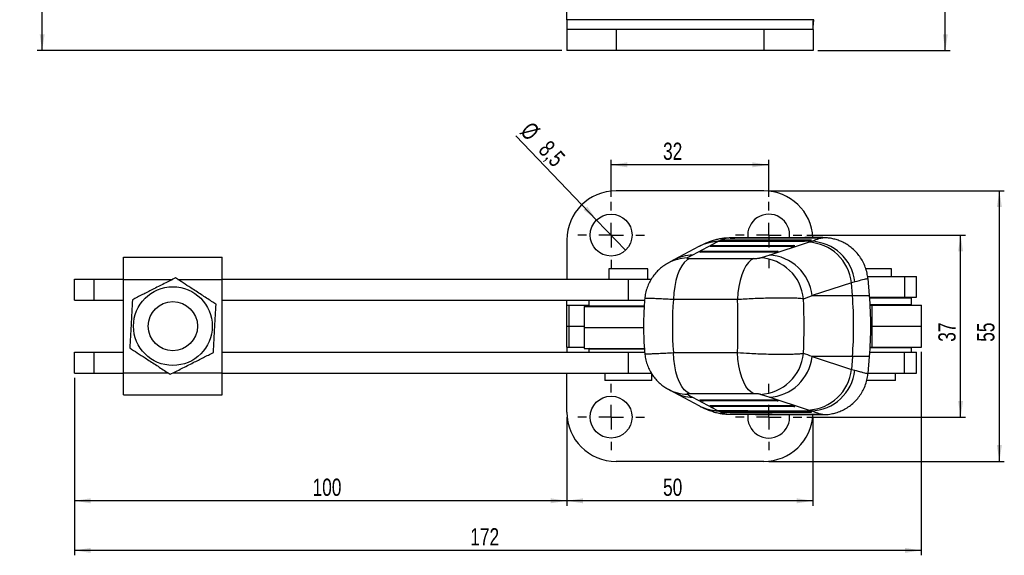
# Model space of a CAD drawing. Extents: x 32 to 386, y 7 to 320.
# Tile 1 of 9: x 32 to 232, y 7 to 116. Entities that reach past the tile are written whole.
import ezdxf

# ---------------------------------------------------------------- set-up
doc = ezdxf.new("R2010")
doc.units = 0
doc.layers.get('0').update_dxf_attribs({"linetype": 'CONTINUOUS'})
doc.styles.add('SLDTEXTSTYLE0', font='TXT', dxfattribs={"width": 0.75})
doc.dimstyles.new('SLDDIMSTYLE0', dxfattribs={"dimtxt": 3.5, "dimasz": 3.302, "dimexe": 0, "dimexo": 0.0625, "dimgap": 0.875, "dimtad": 1, "dimdec": 0, "dimrnd": 1e-09, "dimzin": 12, "dimtxsty": 'SLDTEXTSTYLE0', "dimsah": 1, "dimcen": 0.09, "dimazin": 3, "dimtfac": 1, "dimtdec": 0, "dimtofl": 0, "dimtmove": 0, "dimatfit": 3, "dimtolj": 1, "dimtzin": 12})
doc.dimstyles.new('SLDDIMSTYLE1', dxfattribs={"dimtxt": 3.5, "dimasz": 3.302, "dimexe": 0, "dimexo": 0.0625, "dimgap": 0.875, "dimtad": 1, "dimdec": 3, "dimrnd": 1e-09, "dimzin": 12, "dimtxsty": 'SLDTEXTSTYLE0', "dimsah": 1, "dimcen": 0.09, "dimazin": 3, "dimtfac": 1, "dimtdec": 3, "dimtofl": 0, "dimtmove": 0, "dimatfit": 3, "dimtolj": 1, "dimtzin": 12})
doc.dimstyles.new('SLDDIMSTYLE2', dxfattribs={"dimtxt": 3.5, "dimasz": 3.302, "dimexe": 0, "dimexo": 0.0625, "dimgap": 0.875, "dimtad": 1, "dimdec": 3, "dimrnd": 1e-09, "dimzin": 12, "dimtxsty": 'SLDTEXTSTYLE0', "dimblk1": 'NONE', "dimsah": 1, "dimcen": 0, "dimazin": 3, "dimtfac": 1, "dimtdec": 3, "dimtmove": 0, "dimatfit": 3, "dimtolj": 1, "dimtzin": 12})

# ---------------------------------------------------------------- blocks, each defined once
blk = doc.blocks.new('_D')
at = {"color": 179, "linetype": 'CONTINUOUS'}
for p, q in [((44.47, 168.29), (35.92, 168.29)), ((36.92, 109.97), (36.92, 168.29)), ((142.47, 109.97), (35.92, 109.97))]:
    blk.add_line(p, q, dxfattribs=at)
for points in [[(36.92, 168.29), (36.41, 164.98), (37.43, 164.98)], [(36.92, 109.97), (37.43, 113.27), (36.41, 113.27)]]:
    blk.add_solid(points, dxfattribs=at)
at = {"color": 179, "linetype": 'CONTINUOUS', "insert": (32.41, 136.32, 0.1), "char_height": 3.5, "attachment_point": 1, "rotation": 90, "style": 'SLDTEXTSTYLE0'}
blk.add_mtext('58', dxfattribs=at)
blk = doc.blocks.new('_D_1')
at = {"color": 179, "linetype": 'CONTINUOUS'}
for p, q in [((183.51, 319.95), (221.34, 319.95)), ((220.34, 109.97), (220.34, 319.95)), ((194.47, 109.97), (221.34, 109.97))]:
    blk.add_line(p, q, dxfattribs=at)
for points in [[(220.34, 319.95), (219.83, 316.65), (220.85, 316.65)], [(220.34, 109.97), (220.85, 113.27), (219.83, 113.27)]]:
    blk.add_solid(points, dxfattribs=at)
at = {"color": 179, "linetype": 'CONTINUOUS', "insert": (215.83, 209.25, 0.1), "char_height": 3.5, "attachment_point": 1, "rotation": 90, "style": 'SLDTEXTSTYLE0'}
blk.add_mtext('210', dxfattribs=at)
blk = doc.blocks.new('_D_2')
at = {"color": 179, "linetype": 'CONTINUOUS'}
for p, q in [((192.22, 72.42), (224.45, 72.42)), ((223.45, 35.42), (223.45, 72.42)), ((192.22, 35.42), (224.45, 35.42))]:
    blk.add_line(p, q, dxfattribs=at)
for points in [[(223.45, 72.42), (222.94, 69.12), (223.95, 69.12)], [(223.45, 35.42), (223.95, 38.73), (222.94, 38.73)]]:
    blk.add_solid(points, dxfattribs=at)
at = {"color": 179, "linetype": 'CONTINUOUS', "insert": (218.93, 50.74, -58.07), "char_height": 3.5, "attachment_point": 1, "rotation": 90, "style": 'SLDTEXTSTYLE0'}
blk.add_mtext('37', dxfattribs=at)
blk = doc.blocks.new('_D_3')
at = {"color": 179, "linetype": 'CONTINUOUS'}
for p, q in [((184.47, 81.42), (232.32, 81.42)), ((231.32, 26.42), (231.32, 81.42)), ((184.47, 26.42), (232.32, 26.42))]:
    blk.add_line(p, q, dxfattribs=at)
for points in [[(231.32, 81.42), (230.81, 78.12), (231.83, 78.12)], [(231.32, 26.42), (231.83, 29.73), (230.81, 29.73)]]:
    blk.add_solid(points, dxfattribs=at)
at = {"color": 179, "linetype": 'CONTINUOUS', "insert": (226.81, 50.74, -58.07), "char_height": 3.5, "attachment_point": 1, "rotation": 90, "style": 'SLDTEXTSTYLE0'}
blk.add_mtext('55', dxfattribs=at)
blk = doc.blocks.new('_D_4')
at = {"color": 179, "linetype": 'CONTINUOUS'}
for p, q in [((152.47, 80.17), (152.47, 87.71)), ((184.47, 86.71), (152.47, 86.71)), ((184.47, 80.17), (184.47, 87.71))]:
    blk.add_line(p, q, dxfattribs=at)
for points in [[(152.47, 86.71), (155.77, 86.2), (155.77, 87.22)], [(184.47, 86.71), (181.17, 87.22), (181.17, 86.2)]]:
    blk.add_solid(points, dxfattribs=at)
at = {"color": 179, "linetype": 'CONTINUOUS', "insert": (163.02, 91.22, -58.07), "char_height": 3.5, "attachment_point": 1, "style": 'SLDTEXTSTYLE0'}
blk.add_mtext('32', dxfattribs=at)
blk = doc.blocks.new('_D_5')
at = {"color": 179, "linetype": 'CONTINUOUS'}
for p, q in [((143.47, 35.42), (143.47, 17.41)), ((193.47, 35.42), (193.47, 17.41)), ((193.47, 18.41), (143.47, 18.41))]:
    blk.add_line(p, q, dxfattribs=at)
for points in [[(143.47, 18.41), (146.77, 17.9), (146.77, 18.92)], [(193.47, 18.41), (190.17, 18.92), (190.17, 17.9)]]:
    blk.add_solid(points, dxfattribs=at)
at = {"color": 179, "linetype": 'CONTINUOUS', "insert": (163.02, 22.92, -58.07), "char_height": 3.5, "attachment_point": 1, "style": 'SLDTEXTSTYLE0'}
blk.add_mtext('50', dxfattribs=at)
blk = doc.blocks.new('_D_6')
at = {"color": 179, "linetype": 'CONTINUOUS'}
for p, q in [((215.47, 48.67), (215.47, 7.33)), ((43.47, 43.39), (43.47, 7.33)), ((215.47, 8.33), (43.47, 8.33))]:
    blk.add_line(p, q, dxfattribs=at)
for points in [[(43.47, 8.33), (46.77, 7.82), (46.77, 8.83)], [(215.47, 8.33), (212.17, 8.83), (212.17, 7.82)]]:
    blk.add_solid(points, dxfattribs=at)
at = {"color": 179, "linetype": 'CONTINUOUS', "insert": (123.87, 12.84, -58.07), "char_height": 3.5, "attachment_point": 1, "style": 'SLDTEXTSTYLE0'}
blk.add_mtext('172', dxfattribs=at)
blk = doc.blocks.new('_D_7')
at = {"color": 179, "linetype": 'CONTINUOUS'}
for p, q in [((43.47, 43.39), (43.47, 17.41)), ((143.47, 35.42), (143.47, 17.41)), ((143.47, 18.41), (43.47, 18.41))]:
    blk.add_line(p, q, dxfattribs=at)
for points in [[(43.47, 18.41), (46.77, 17.9), (46.77, 18.92)], [(143.47, 18.41), (140.17, 18.92), (140.17, 17.9)]]:
    blk.add_solid(points, dxfattribs=at)
at = {"color": 179, "linetype": 'CONTINUOUS', "insert": (91.84, 22.92, -58.07), "char_height": 3.5, "attachment_point": 1, "style": 'SLDTEXTSTYLE0'}
blk.add_mtext('100', dxfattribs=at)
blk = doc.blocks.new('_D_8')
at = {"color": 179, "linetype": 'CONTINUOUS'}
for q in [(133.1, 92.63), (155.41, 69.36)]:
    blk.add_line((149.53, 75.49), q, dxfattribs=at)
blk.add_solid([(149.53, 75.49), (147.61, 78.23), (146.88, 77.53)], dxfattribs=at)
at = {"color": 179, "linetype": 'CONTINUOUS', "char_height": 3.5, "attachment_point": 1, "rotation": 313.7824, "style": 'SLDTEXTSTYLE0'}
for s, insert in [('%%c', (136.34, 95.74, -58.07)), ('8,5', (140.03, 91.96, -58.07))]:
    blk.add_mtext(s, dxfattribs=dict(at, insert=insert))
blk = doc.blocks.new('_NONE')
blk = doc.blocks.new('SW_CENTERMARKSYMBOL_4')
at = {"color": 0, "linetype": 'CONTINUOUS'}
for p, q in [((0, 5), (0, 6.75)), ((0, 0), (0, 2.5)), ((-5, 0), (-6.75, 0)), ((0, 0), (-2.5, 0)), ((0, 0), (0, -2.5)), ((0, 0), (2.5, 0)), ((5, 0), (6.75, 0)), ((0, -5), (0, -6.75))]:
    blk.add_line(p, q, dxfattribs=at)
blk = doc.blocks.new('SW_CENTERMARKSYMBOL_5')
at = {"color": 0, "linetype": 'CONTINUOUS'}
for p, q in [((0, 5), (0, 6.75)), ((0, 0), (0, 2.5)), ((-5, 0), (-6.75, 0)), ((0, 0), (-2.5, 0)), ((0, 0), (0, -2.5)), ((0, 0), (2.5, 0)), ((5, 0), (6.75, 0)), ((0, -5), (0, -6.75))]:
    blk.add_line(p, q, dxfattribs=at)
blk = doc.blocks.new('SW_CENTERMARKSYMBOL_6')
at = {"color": 0, "linetype": 'CONTINUOUS'}
for p, q in [((0, 5), (0, 6.75)), ((0, 0), (0, 2.5)), ((-5, 0), (-6.75, 0)), ((0, 0), (-2.5, 0)), ((0, 0), (0, -2.5)), ((0, 0), (2.5, 0)), ((5, 0), (6.75, 0)), ((0, -5), (0, -6.75))]:
    blk.add_line(p, q, dxfattribs=at)
blk = doc.blocks.new('SW_CENTERMARKSYMBOL_7')
at = {"color": 0, "linetype": 'CONTINUOUS'}
for p, q in [((0, 5), (0, 6.75)), ((0, 0), (0, 2.5)), ((-5, 0), (-6.75, 0)), ((0, 0), (-2.5, 0)), ((0, 0), (0, -2.5)), ((0, 0), (2.5, 0)), ((5, 0), (6.75, 0)), ((0, -5), (0, -6.75))]:
    blk.add_line(p, q, dxfattribs=at)

msp = doc.modelspace()

# ---------------------------------------------------------------- linework, layer by layer
at = {"color": 7, "linetype": 'CONTINUOUS'}
for p, q in [((143.471642, 116.216421), (143.471642, 147.454713)), ((143.471642, 116.216421), (143.471642, 114.21642)), ((193.654001, 116.216421), (143.471642, 116.216421)), ((193.471642, 114.67198), (193.654001, 116.216421)), ((193.471642, 114.67198), (193.654001, 116.216421)), ((143.471642, 114.21642), (143.471642, 109.966421)), ((153.471642, 114.21642), (143.471642, 114.21642)), ((153.471642, 114.21642), (153.471642, 109.966421)), ((183.471642, 114.21642), (153.471642, 114.21642)), ((183.471642, 114.21642), (183.471642, 109.966421)), ((193.471642, 114.21642), (183.471642, 114.21642)), ((193.471642, 114.21642), (193.471642, 115.722199)), ((193.471642, 114.21642), (193.471642, 109.966421)), ((153.471642, 109.966421), (143.471642, 109.966421)), ((183.471642, 109.966421), (153.471642, 109.966421)), ((193.471642, 109.966421), (183.471642, 109.966421)), ((183.471642, 81.424526), (153.471642, 81.424526)), ((143.471642, 71.424526), (143.471642, 63.461561)), ((170.283829, 70.086575), (165.220825, 67.369445)), ((174.074791, 71.086366), (169.011787, 68.369237)), ((172.587577, 70.128445), (172.736456, 70.211963)), ((172.774393, 70.226266), (173.300277, 70.226266)), ((188.999174, 70.089946), (172.812054, 70.083358)), ((173.300277, 70.278533), (189.58173, 70.285163)), ((173.300277, 70.226266), (173.300277, 70.278533)), ((189.58173, 70.232893), (173.300277, 70.226266)), ((174.229432, 71.162608), (174.074791, 71.086366)), ((174.650026, 71.272363), (174.643273, 71.268434)), ((174.798837, 71.342501), (174.650026, 71.272363)), ((174.835741, 71.35384), (174.798837, 71.342501)), ((174.835741, 71.35384), (175.362922, 71.35384)), ((192.951305, 71.415634), (175.362922, 71.39562)), ((175.362922, 71.35384), (175.362922, 71.39562)), ((177.327377, 71.84515), (176.457095, 71.84174)), ((176.755867, 71.841522), (176.631821, 71.834412)), ((176.915215, 71.843779), (177.324026, 71.843779)), ((177.324026, 71.843779), (177.324026, 71.846)), ((184.549297, 68.369237), (192.548583, 70.983135)), ((189.782957, 70.23033), (189.539746, 70.146774)), ((189.58173, 70.285163), (189.58173, 70.232893)), ((195.4429, 71.916158), (190.962225, 71.898595)), ((192.909274, 71.29724), (193.152465, 71.370366)), ((192.951305, 71.415634), (192.951305, 71.371848)), ((193.152465, 71.370366), (193.157383, 71.371848)), ((195.183881, 71.913817), (195.183881, 71.909358)), ((195.247762, 71.899527), (195.301483, 71.902564)), ((195.301483, 71.902564), (195.413472, 71.91187)), ((195.413472, 71.91187), (195.41358, 71.912509)), ((195.443075, 71.893896), (195.452364, 71.89511)), ((170.524931, 68.971338), (170.67381, 69.054857)), ((170.711747, 69.069158), (171.237631, 69.069158)), ((185.629597, 68.932309), (170.749408, 68.926251)), ((171.237631, 69.121428), (186.212152, 69.127523)), ((171.237631, 69.069158), (171.237631, 69.121428)), ((186.212152, 69.075254), (171.237631, 69.069158)), ((186.413381, 69.072691), (186.170168, 68.989135)), ((186.212152, 69.127523), (186.212152, 69.075254)), ((53.47164, 67.924061), (73.471643, 67.924061)), ((53.47164, 63.42406), (53.47164, 67.924061)), ((73.471643, 63.42406), (73.471643, 67.924061)), ((165.221441, 67.369776), (164.099288, 66.766106)), ((168.449889, 67.659862), (181.468928, 67.659862)), ((152.002892, 65.58656), (152.002892, 63.461561)), ((159.940392, 65.58656), (152.002892, 65.58656)), ((159.940392, 63.461561), (159.940392, 65.58656)), ((209.440392, 65.58656), (204.16918, 65.58656)), ((204.549354, 64.02406), (212.033052, 64.02406)), ((209.440392, 64.02406), (209.440392, 65.58656)), ((212.033052, 64.02406), (212.033052, 59.77406)), ((212.033052, 64.02406), (214.471642, 64.02406)), ((214.471642, 59.77406), (214.471642, 64.02406)), ((43.471642, 59.21156), (43.471642, 63.461561)), ((43.471642, 63.461561), (47.471643, 63.461561)), ((47.471643, 59.21156), (47.471643, 63.461561)), ((47.471643, 63.461561), (53.47164, 63.461561)), ((53.47164, 44.42406), (53.47164, 63.42406)), ((73.471643, 63.461561), (155.971642, 63.461561)), ((73.471643, 44.42406), (73.471643, 63.42406)), ((155.971642, 59.21156), (155.971642, 63.461561)), ((155.971642, 63.461561), (160.656326, 63.461561)), ((201.275707, 62.730375), (193.276422, 60.116476)), ((201.972932, 62.906661), (201.275707, 62.730375)), ((201.481734, 60.116476), (201.275707, 62.730375)), ((204.944149, 60.116476), (204.641596, 63.574672)), ((193.276422, 60.116476), (201.481734, 60.116476)), ((43.471642, 59.21156), (47.471643, 59.21156)), ((47.471643, 59.21156), (53.47164, 59.21156)), ((73.471643, 59.21156), (155.971642, 59.21156)), ((143.471642, 58.17406), (143.471642, 59.21156)), ((143.471642, 53.92406), (143.471642, 58.17406)), ((143.471642, 58.17406), (143.943835, 58.17406)), ((143.943835, 53.92406), (143.943835, 58.17406)), ((143.943835, 58.17406), (147.971642, 58.17406)), ((147.971642, 59.21156), (147.971642, 58.04281)), ((147.971642, 58.04281), (148.121642, 57.89281)), ((147.971642, 58.04281), (159.227469, 58.04281)), ((155.971642, 59.21156), (159.307376, 59.21156)), ((178.148104, 59.30244), (165.129065, 59.30244)), ((204.973273, 59.77406), (212.033052, 59.77406)), ((205.471643, 59.62406), (204.985507, 59.62406)), ((205.078144, 58.32406), (213.471644, 58.32406)), ((205.087293, 58.17406), (205.471643, 58.17406)), ((213.471644, 59.62406), (205.471643, 59.62406)), ((205.471643, 53.92406), (205.471643, 58.17406)), ((205.471643, 58.17406), (215.47164, 58.17406)), ((212.033052, 59.77406), (214.471642, 59.77406)), ((213.471644, 59.62406), (213.321641, 59.77406)), ((213.321641, 58.17406), (213.471644, 58.32406)), ((213.471644, 58.32406), (213.471644, 59.62406)), ((215.47164, 53.92406), (215.47164, 58.17406)), ((146.971641, 57.89281), (146.971641, 53.64281)), ((146.971641, 57.89281), (159.207342, 57.89281)), ((143.471642, 49.67406), (143.471642, 53.92406)), ((143.471642, 53.92406), (143.943835, 53.92406)), ((143.943835, 49.67406), (143.943835, 53.92406)), ((143.943835, 53.92406), (146.971641, 53.92406)), ((146.971641, 53.64281), (146.971641, 49.39281)), ((146.971641, 53.64281), (159.094386, 53.64281)), ((205.214516, 53.92406), (205.471643, 53.92406)), ((205.471643, 49.67406), (205.471643, 53.92406)), ((205.471643, 53.92406), (215.47164, 53.92406)), ((215.47164, 49.67406), (215.47164, 53.92406)), ((43.471642, 44.38656), (43.471642, 48.63656)), ((43.471642, 48.63656), (47.471643, 48.63656)), ((47.471643, 44.38656), (47.471643, 48.63656)), ((47.471643, 48.63656), (53.47164, 48.63656)), ((73.471643, 48.63656), (155.971642, 48.63656)), ((143.471642, 49.67406), (143.943835, 49.67406)), ((143.471642, 49.67406), (143.471642, 48.63656)), ((143.943835, 49.67406), (146.971641, 49.67406)), ((146.971641, 49.39281), (159.261054, 49.39281)), ((148.121642, 49.39281), (147.971642, 49.24281)), ((147.971642, 49.39281), (147.971642, 49.24281)), ((147.971642, 49.24281), (147.971642, 48.63656)), ((155.971642, 49.24281), (147.971642, 49.24281)), ((159.244946, 49.24281), (155.971642, 49.24281)), ((155.971642, 44.38656), (155.971642, 48.63656)), ((155.971642, 48.63656), (159.303414, 48.63656)), ((165.129065, 48.54568), (178.148104, 48.54568)), ((205.017496, 48.63656), (212.033052, 48.63656)), ((205.471643, 49.52406), (205.078144, 49.52406)), ((205.087293, 49.67406), (205.471643, 49.67406)), ((205.471643, 49.67406), (215.47164, 49.67406)), ((213.471644, 49.52406), (205.471643, 49.52406)), ((212.033052, 44.38656), (212.033052, 48.63656)), ((212.033052, 48.63656), (214.471642, 48.63656)), ((213.471644, 49.52406), (213.321641, 49.67406)), ((213.471644, 48.63656), (213.471644, 49.52406)), ((214.471642, 44.38656), (214.471642, 48.63656)), ((201.481734, 47.731645), (193.276422, 47.731645)), ((193.276422, 47.731645), (201.275707, 45.117746)), ((201.481734, 47.731645), (201.275707, 45.117746)), ((204.642244, 44.280823), (204.944149, 47.731645)), ((43.471642, 44.38656), (47.471643, 44.38656)), ((47.471643, 44.38656), (53.47164, 44.38656)), ((53.47164, 39.92406), (53.47164, 44.42406)), ((73.471643, 39.92406), (73.471643, 44.42406)), ((73.471643, 44.38656), (155.971642, 44.38656)), ((143.471642, 36.423594), (143.471642, 44.38656)), ((151.209142, 44.38656), (151.209142, 42.886561)), ((155.971642, 44.38656), (160.651594, 44.38656)), ((160.734142, 42.886561), (160.734142, 44.38656)), ((201.275707, 45.117746), (201.972932, 44.94146)), ((204.651494, 44.38656), (212.033052, 44.38656)), ((210.234143, 42.886561), (210.234143, 44.38656)), ((212.033052, 44.38656), (214.471642, 44.38656)), ((160.734142, 42.886561), (151.209142, 42.886561)), ((210.234143, 42.886561), (204.373006, 42.886561)), ((164.099288, 41.082014), (165.221441, 40.478345)), ((165.220825, 40.478675), (170.283829, 37.761545)), ((181.468928, 40.188258), (168.449889, 40.188258)), ((53.47164, 39.92406), (73.471643, 39.92406)), ((169.011787, 39.478884), (174.074791, 36.761754)), ((170.67381, 38.793264), (170.524931, 38.876782)), ((171.237631, 38.778962), (170.711747, 38.778962)), ((170.749408, 38.921869), (185.629597, 38.915812)), ((171.237631, 38.778962), (186.212152, 38.772867)), ((171.237631, 38.726693), (171.237631, 38.778962)), ((186.212152, 38.720597), (171.237631, 38.726693)), ((192.548583, 36.864985), (184.549297, 39.478884)), ((186.170168, 38.858985), (186.413381, 38.775429)), ((186.212152, 38.772867), (186.212152, 38.720597)), ((172.736456, 37.636158), (172.587577, 37.719675)), ((173.300277, 37.621855), (172.774393, 37.621855)), ((172.812054, 37.764762), (188.999174, 37.758174)), ((173.300277, 37.621855), (189.58173, 37.615227)), ((173.300277, 37.569587), (173.300277, 37.621855)), ((189.58173, 37.562958), (173.300277, 37.569587)), ((174.074791, 36.761754), (174.229432, 36.685512)), ((174.650026, 36.575758), (174.798837, 36.50562)), ((174.798837, 36.50562), (174.835741, 36.49428)), ((175.362922, 36.49428), (174.835741, 36.49428)), ((175.362922, 36.452501), (175.362922, 36.49428)), ((175.362922, 36.452501), (192.951305, 36.432487)), ((176.45424, 36.008063), (177.158945, 36.004963)), ((176.631821, 36.013708), (176.755867, 36.006598)), ((189.539746, 37.701347), (189.782957, 37.61779)), ((189.58173, 37.615227), (189.58173, 37.562958)), ((193.152465, 36.477755), (192.909274, 36.55088)), ((192.951305, 36.476272), (192.951305, 36.432487)), ((193.157383, 36.476272), (193.152465, 36.477755)), ((195.183881, 35.938763), (195.183881, 35.934304)), ((195.301483, 35.945556), (195.247762, 35.948594)), ((195.274236, 35.934214), (195.449161, 35.933592)), ((195.413472, 35.93625), (195.301483, 35.945556)), ((195.415022, 35.935594), (195.413472, 35.93625)), ((195.468296, 35.949544), (195.449282, 35.951677)), ((183.471642, 26.423595), (153.471642, 26.423595))]:
    msp.add_line(p, q, dxfattribs=at)
at = {"color": 8, "linetype": 'CONTINUOUS'}
for p, q in [((172.59007, 70.103154), (172.587577, 70.128445)), ((174.650026, 71.272363), (174.651055, 71.258531)), ((177.323989, 71.831443), (177.324026, 71.843779)), ((189.58173, 70.232893), (189.790024, 70.232893)), ((192.94926, 71.308468), (192.951305, 71.371848)), ((192.951305, 71.371848), (193.159513, 71.371848)), ((195.419342, 71.909358), (195.183881, 71.909358)), ((170.527424, 68.946048), (170.524931, 68.971338)), ((186.212152, 69.075254), (186.420446, 69.075254)), ((53.47164, 63.42406), (63.419365, 63.42406)), ((64.471551, 63.42406), (73.471643, 63.42406)), ((201.481734, 60.116476), (204.944149, 60.116476)), ((204.944149, 47.731645), (201.481734, 47.731645)), ((53.47164, 44.42406), (62.471733, 44.42406)), ((63.523919, 44.42406), (73.471643, 44.42406)), ((170.527424, 38.902072), (170.524931, 38.876782)), ((186.420446, 38.772867), (186.212152, 38.772867)), ((172.59007, 37.744966), (172.587577, 37.719675)), ((177.324026, 36.004341), (177.301239, 36.004341)), ((177.323989, 36.016694), (177.324026, 36.004341)), ((177.324026, 36.004237), (177.324026, 36.004341)), ((189.790024, 37.615227), (189.58173, 37.615227)), ((192.94926, 36.539652), (192.951305, 36.476272)), ((193.161704, 36.476272), (192.951305, 36.476272)), ((195.419342, 35.938763), (195.183881, 35.938763))]:
    msp.add_line(p, q, dxfattribs=at)
at = {"color": 7, "linetype": 'CONTINUOUS', "flags": 128}
for points in [[(172.812054, 70.083358), (172.75119, 70.084161), (172.697181, 70.086599), (172.651637, 70.090598), (172.615916, 70.096039), (172.591083, 70.102759), (172.57788, 70.11056), (172.576699, 70.119208), (172.587577, 70.128445)], [(174.874285, 71.232627), (175.60833, 71.233208), (178.555697, 71.235462), (190.345165, 71.243481), (192.368465, 71.244717)], [(192.951305, 71.371848), (184.114553, 71.363357), (175.362922, 71.35384)], [(170.749408, 68.926251), (170.688545, 68.927054), (170.634535, 68.929492), (170.588991, 68.93349), (170.55327, 68.938932), (170.528437, 68.945653), (170.515234, 68.953454), (170.514053, 68.962102), (170.524931, 68.971338)], [(168.449889, 67.659862), (167.881195, 67.369096), (167.337426, 66.879412), (166.830931, 66.201931), (166.373216, 65.35204), (165.974675, 64.349044), (165.64436, 63.215721), (165.389774, 61.977813), (165.216699, 60.663435), (165.129065, 59.30244)], [(181.468928, 67.659862), (180.900235, 67.369096), (180.356466, 66.879412), (179.849971, 66.201931), (179.392255, 65.35204), (178.993714, 64.349044), (178.663399, 63.215721), (178.408813, 61.977813), (178.235738, 60.663435), (178.148104, 59.30244)], [(168.449889, 40.188258), (167.881195, 40.479025), (167.337426, 40.968708), (166.830931, 41.64619), (166.373216, 42.49608), (165.974675, 43.499076), (165.64436, 44.632399), (165.389774, 45.870308), (165.216699, 47.184685), (165.129065, 48.54568)], [(181.468928, 40.188258), (180.900235, 40.479025), (180.356466, 40.968708), (179.849971, 41.64619), (179.392255, 42.49608), (178.993714, 43.499076), (178.663399, 44.632399), (178.408813, 45.870308), (178.235738, 47.184685), (178.148104, 48.54568)], [(170.524931, 38.876782), (170.514053, 38.886019), (170.515234, 38.894666), (170.528437, 38.902467), (170.55327, 38.909188), (170.588991, 38.91463), (170.634535, 38.918628), (170.688545, 38.921066), (170.749408, 38.921869)], [(172.587577, 37.719675), (172.576699, 37.728912), (172.57788, 37.73756), (172.591083, 37.745361), (172.615916, 37.752081), (172.651637, 37.757522), (172.697181, 37.761521), (172.75119, 37.763959), (172.812054, 37.764762)], [(192.368465, 36.603403), (191.641689, 36.603843), (188.694323, 36.605675), (176.904854, 36.613906), (174.874285, 36.615493)], [(175.362922, 36.49428), (184.114553, 36.484764), (192.951305, 36.476272)]]:
    msp.add_lwpolyline(points, dxfattribs=at)
at = {"color": 8, "linetype": 'CONTINUOUS', "flags": 128}
for points in [[(172.76594, 70.083803), (172.749197, 70.134262), (172.736456, 70.211963)], [(174.798837, 71.342501), (174.810554, 71.264318), (174.820013, 71.231874)], [(175.355131, 71.231662), (175.360159, 71.280147), (175.362922, 71.35384)], [(189.58173, 70.232893), (189.579021, 70.160535), (189.579001, 70.160259)], [(170.703294, 68.926696), (170.686551, 68.977155), (170.67381, 69.054857)], [(186.212152, 69.075254), (186.209446, 69.002896), (186.209426, 69.002622)], [(170.703294, 38.921424), (170.686551, 38.870965), (170.67381, 38.793264)], [(186.212152, 38.772867), (186.209446, 38.845224), (186.209426, 38.845499)], [(172.76594, 37.764317), (172.749197, 37.713858), (172.736456, 37.636158)], [(174.798837, 36.50562), (174.810554, 36.583802), (174.820019, 36.616265)], [(175.362922, 36.49428), (175.360159, 36.567974), (175.355127, 36.616488)], [(189.58173, 37.615227), (189.579021, 37.687585), (189.579001, 37.687861)]]:
    msp.add_lwpolyline(points, dxfattribs=at)
at = {"color": 7, "linetype": 'CONTINUOUS'}
for centre, radius in [((152.471642, 72.424525), 4.25), ((63.471642, 53.92406), 8), ((63.471642, 53.92406), 5), ((152.471642, 35.423595), 4.25)]:
    msp.add_circle(centre, radius, dxfattribs=at)
for centre, radius, start, end in [((153.471642, 71.424525), 10, 90, 180), ((183.471642, 71.424525), 10, 2.80639066, 90), ((184.471642, 72.424525), 4.25, 352.69699396, 187.82720456), ((172.820877, 70.045512), 0.186635, 104.42214597, 116.89343323), ((189.042529, 72.277044), 2.187528, 268.86438512, 283.13794408), ((189.716304, 70.425133), 0.20589, 288.88856244, 290.98061726), ((192.091364, 61.758878), 9.235581, 6.03814671, 87.16234185), ((192.764833, 61.90128), 9.262822, 6.23112043, 88.1783573), ((170.758229, 68.888387), 0.186651, 104.42001653, 116.8901723), ((184.092077, 59.144977), 9.235584, 6.03816166, 87.16233588), ((185.672956, 71.119398), 2.18752, 268.86426298, 283.13787095), ((186.344836, 69.272732), 0.211458, 288.9145566, 290.95095663), ((168.107783, 59.321799), 8.454901, 91.36856802, 118.58604405), ((182.33747, 58.568673), 9.242557, 5.55062882, 87.11110164), ((122.892405, 53.92406), 78.832916, 355.49470986, 4.50529014), ((134.164517, 53.92406), 71.05, 355, 5), ((182.33747, 49.279447), 9.242557, 272.88889836, 354.44937118), ((184.092077, 48.703144), 9.235584, 272.83766412, 353.96183834), ((192.091364, 46.089242), 9.235581, 272.83765815, 353.96185329), ((192.764833, 45.94684), 9.262822, 271.8216427, 353.76887957), ((170.758229, 38.959733), 0.186651, 243.1098277, 255.57998347), ((185.672956, 36.728722), 2.18752, 76.86212905, 91.13573702), ((186.344836, 38.575389), 0.211458, 69.04904337, 71.0854434), ((153.471642, 36.423595), 10, 180, 270), ((174.275228, 45.208854), 8.449478, 241.81083073, 268.64071054), ((172.820877, 37.802608), 0.186635, 243.10656677, 255.57785403), ((184.471642, 35.423595), 4.25, 172.17534031, 7.29256146), ((189.042529, 35.571076), 2.187528, 76.86205592, 91.13561488), ((189.716304, 37.422987), 0.20589, 69.01938274, 71.11143756), ((183.471642, 36.423595), 10, 270, 357.19898431)]:
    msp.add_arc(centre, radius, start, end, dxfattribs=at)
at = {"color": 8, "linetype": 'CONTINUOUS'}
for centre, radius, start, end in [((174.275228, 62.639266), 8.449478, 91.35928946, 118.18916927), ((174.425285, 62.695892), 8.468981, 91.32513473, 116.96592097), ((172.385881, 70.223946), 0.914399, 351.16803393, 0.14535911), ((169.212232, 59.922108), 8.449506, 91.35933733, 118.18449786), ((170.336296, 69.065848), 0.90134, 351.10286998, 0.21041012), ((168.107865, 48.526825), 8.455406, 241.70495676, 268.63095967), ((169.212232, 47.926012), 8.449506, 241.81550214, 268.64066267), ((170.336296, 38.782272), 0.90134, 359.78958988, 8.89713002), ((174.425288, 45.152248), 8.469001, 243.04200427, 268.67484962), ((172.385881, 37.624174), 0.914399, 359.85464089, 8.83196607)]:
    msp.add_arc(centre, radius, start, end, dxfattribs=at)
at = {"color": 7, "linetype": 'CONTINUOUS'}
for centre, major_axis, ratio, start_param, end_param in [((173.129677, 70.222404), (0.405989, 0.024098), 0.1248675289, 1.1297240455, 2.6289945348), ((189.41113, 70.229031), (0.405989, 0.024098), 0.1248675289, 5.9082954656, 7.4129093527), ((169.345688, 70.985005), (25.607502, 1.520178), 0.1248732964, 5.8388839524, 5.8886930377), ((216.339284, 62.972988), (123.816261, 57.26192), 0.1901904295, 1.8736923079, 1.8833342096), ((171.067031, 69.065297), (0.405989, 0.024098), 0.1248675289, 1.1297240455, 2.6289945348), ((111.702338, 62.972988), (202.271942, 59.866605), 0.0780840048, 5.0483676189, 5.0576013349), ((186.041553, 69.071392), (0.405989, 0.024098), 0.1248675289, 5.9082954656, 7.4129093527), ((112.231054, 53.92406), (204.651798, 68.144516), 0.098266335, 5.0773896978, 5.0866234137), ((240.437932, 53.92406), (75.525569, 0), 0.9407410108, 3.0658216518, 3.2173636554), ((153.743622, 53.92406), (0, 71.05), 0.3444715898, 4.6366179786, 4.7881599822), ((153.743622, 53.92406), (0, 71.05), 0.5335457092, 4.6343562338, 4.790421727), ((112.231054, 53.92406), (204.651798, -68.144516), 0.098266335, 1.1965618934, 1.2057956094), ((216.339284, 44.875132), (123.816261, -57.26192), 0.1901904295, 4.3998510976, 4.4094929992), ((111.702338, 44.875132), (202.271942, -59.866605), 0.0780840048, 1.2255839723, 1.2348176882), ((171.067031, 38.782824), (0.405989, -0.024098), 0.1248675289, 3.6541907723, 5.1534612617), ((186.041553, 38.776728), (0.405989, -0.024098), 0.1248675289, 5.1534612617, 6.6580751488), ((173.129677, 37.625717), (0.405989, -0.024098), 0.1248675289, 3.6541907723, 5.1534612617), ((189.41113, 37.619089), (0.405989, -0.024098), 0.1248675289, 5.1534612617, 6.6580751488), ((169.345688, 36.863115), (25.607502, -1.520178), 0.1248732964, 0.3944922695, 0.4443013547)]:
    msp.add_ellipse(centre, major_axis=major_axis, ratio=ratio, start_param=start_param, end_param=end_param, dxfattribs=at)
for points, knots in [([(193.471642, 115.722199), (193.486416, 115.808399), (193.516238, 115.982397), (193.6078, 116.137936), (193.654001, 116.216421)], [0, 0, 0, 0, 0.4954057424, 1, 1, 1, 1]), ([(170.584997, 70.242987), (170.513551, 70.207679), (170.411369, 70.157181), (170.314495, 70.100841), (170.285356, 70.083895)], [0, 0, 0, 0, 0.6992004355, 1, 1, 1, 1]), ([(176.459911, 71.830666), (176.324045, 71.832181), (175.857368, 71.837383), (175.123146, 71.754892), (174.246004, 71.60579), (173.39341, 71.387338), (172.524985, 71.103826), (171.592551, 70.72396), (170.940071, 70.432055), (170.584888, 70.236493), (170.566781, 70.226523)], [0, 0, 0, 0, 0.0484845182, 0.1665361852, 0.2910791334, 0.4267818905, 0.5802839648, 0.7616437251, 0.9878485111, 1, 1, 1, 1]), ([(193.059283, 71.159421), (192.19257, 71.156341), (188.285518, 71.142456), (181.959219, 71.118754), (176.494371, 71.096305), (174.074791, 71.086366)], [0, 0, 0, 0, 0.1370791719, 0.6179388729, 1, 1, 1, 1]), ([(174.643887, 71.261163), (174.642957, 71.258584), (174.640201, 71.250936), (174.685698, 71.24125), (174.766378, 71.233809), (174.840269, 71.233), (174.874285, 71.232627)], [0, 0, 0, 0, 0.1513208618, 0.4487718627, 0.7462407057, 1, 1, 1, 1]), ([(175.362922, 71.39562), (175.319803, 71.395092), (175.233567, 71.394038), (175.094432, 71.386483), (174.968054, 71.375336), (174.88221, 71.363688), (174.847158, 71.35626), (174.835741, 71.35384)], [0, 0, 0, 0, 0.2223667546, 0.4447132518, 0.6676221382, 0.8917387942, 1, 1, 1, 1]), ([(176.631821, 71.834412), (176.627913, 71.834), (176.617515, 71.832902), (176.639278, 71.831321), (176.706105, 71.830106), (176.788046, 71.829787), (176.843748, 71.829948), (176.858951, 71.829992)], [0, 0, 0, 0, 0.15137722, 0.4027906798, 0.6542038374, 0.905624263, 1, 1, 1, 1]), ([(176.915215, 71.843779), (176.880929, 71.843465), (176.812356, 71.842835), (176.769946, 71.842021), (176.757842, 71.841592), (176.755867, 71.841522)], [0, 0, 0, 0, 0.4555718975, 0.9111813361, 1, 1, 1, 1]), ([(176.858951, 71.829992), (177.103258, 71.830896), (178.330081, 71.835437), (183.487009, 71.854054), (189.200472, 71.873036), (193.931429, 71.887462), (194.732296, 71.889904)], [0, 0, 0, 0, 0.04100655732, 0.20592046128, 0.86557659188, 1, 1, 1, 1]), ([(177.324026, 71.846), (177.280697, 71.845812), (177.194038, 71.845437), (177.054539, 71.844741), (176.963172, 71.844163), (176.920597, 71.843822), (176.915215, 71.843779)], [0, 0, 0, 0, 0.3179931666, 0.6359881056, 0.9539844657, 1, 1, 1, 1]), ([(195.183881, 71.913817), (192.207244, 71.90337), (186.25397, 71.882477), (180.300674, 71.858159), (177.324026, 71.846)], [0, 0, 0, 0, 0.4999999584, 1, 1, 1, 1]), ([(195.183881, 71.909358), (192.035817, 71.898635), (188.485975, 71.886544), (182.532707, 71.864451), (179.727477, 71.853318), (177.324026, 71.843779)], [0, 0, 0, 0, 0.528794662, 0.5962831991, 1, 1, 1, 1]), ([(192.368465, 71.244717), (192.40925, 71.245258), (192.493197, 71.24637), (192.630379, 71.254968), (192.757593, 71.267925), (192.854986, 71.282844), (192.892813, 71.292875), (192.909274, 71.29724)], [0, 0, 0, 0, 0.2003989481, 0.4124782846, 0.6245566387, 0.8366221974, 1, 1, 1, 1]), ([(193.169041, 71.400613), (193.151314, 71.404108), (193.115973, 71.411075), (193.030893, 71.415195), (192.970984, 71.415525), (192.951305, 71.415634)], [0, 0, 0, 0, 0.4032909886, 0.8039972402, 1, 1, 1, 1]), ([(193.157383, 71.371848), (193.173864, 71.377347), (193.192443, 71.383546), (193.184967, 71.388482), (193.184123, 71.389039)], [0, 0, 0, 0, 0.8871181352, 1, 1, 1, 1]), ([(194.732296, 71.889904), (194.773186, 71.890128), (194.857264, 71.890588), (194.994693, 71.892627), (195.122426, 71.895375), (195.204678, 71.897823), (195.238891, 71.899176), (195.247762, 71.899527)], [0, 0, 0, 0, 0.2203510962, 0.4530741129, 0.6857981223, 0.9185281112, 1, 1, 1, 1]), ([(195.413687, 71.913135), (195.401602, 71.913408), (195.377431, 71.913954), (195.29281, 71.91411), (195.218566, 71.91391), (195.183881, 71.913817)], [0, 0, 0, 0, 0.3476000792, 0.695211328, 1, 1, 1, 1]), ([(195.301483, 71.899527), (195.314118, 71.900793), (195.353111, 71.904701), (195.389127, 71.907479), (195.413472, 71.909358)], [0, 0, 0, 0, 0.324045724, 1, 1, 1, 1]), ([(204.617489, 63.572594), (204.570619, 63.951472), (204.471657, 64.751441), (204.120324, 65.919202), (203.620354, 67.042218), (202.996329, 68.052444), (202.27526, 68.943976), (201.477632, 69.713402), (200.624733, 70.359632), (199.73699, 70.884028), (198.834384, 71.290238), (197.936333, 71.585312), (197.061798, 71.776116), (196.236114, 71.881043), (195.70406, 71.889091), (195.452292, 71.892899)], [0, 0, 0, 0, 0.08412937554, 0.177632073, 0.26778125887, 0.35476892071, 0.43885547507, 0.52016511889, 0.59871875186, 0.67444827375, 0.74719821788, 0.81671753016, 0.88264185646, 0.94446594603, 1, 1, 1, 1]), ([(164.062457, 66.738305), (163.829359, 66.606632), (163.289214, 66.301514), (162.5015, 65.700378), (161.703735, 64.944931), (160.985261, 64.071316), (160.369886, 63.097773), (159.872494, 62.041435), (159.525564, 60.920945), (159.33684, 60.068267), (159.32052, 59.592909), (159.317694, 59.510597)], [0, 0, 0, 0, 0.0892185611, 0.20674120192, 0.32892750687, 0.45448091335, 0.58226544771, 0.71152148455, 0.84174539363, 0.97259673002, 1, 1, 1, 1]), ([(167.905849, 67.774288), (167.904487, 67.773539), (167.875201, 67.757434), (167.857943, 67.726885), (167.935507, 67.695352), (168.083973, 67.67261), (168.253022, 67.661387), (168.400868, 67.660242), (168.449889, 67.659862)], [0, 0, 0, 0, 0.0119234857, 0.2564437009, 0.5011445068, 0.6418724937, 0.8812556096, 1, 1, 1, 1]), ([(181.468928, 67.659862), (181.505899, 67.660066), (181.645408, 67.660834), (181.911358, 67.671674), (182.208426, 67.696055), (182.47999, 67.729217), (182.679329, 67.76372), (182.769422, 67.789713), (182.803289, 67.799484)], [0, 0, 0, 0, 0.0760421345, 0.2869499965, 0.4978070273, 0.6404221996, 0.8648308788, 1, 1, 1, 1]), ([(64.012282, 63.724113), (63.252198, 63.339463), (61.71555, 62.561821), (59.438806, 61.409639), (57.262389, 60.308231), (55.928113, 59.633001), (55.254862, 59.292292)], [0, 0, 0, 0, 0.2646052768, 0.53494779, 0.7653430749, 1, 1, 1, 1]), ([(72.229058, 58.355882), (71.930901, 58.550675), (70.958775, 59.18579), (69.252917, 60.300269), (67.304273, 61.573373), (65.545757, 62.722249), (64.525308, 63.388938), (64.012282, 63.724113)], [0, 0, 0, 0, 0.11125796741, 0.36275090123, 0.62031523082, 0.80911511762, 1, 1, 1, 1]), ([(55.254862, 59.292292), (55.207941, 58.441716), (55.113083, 56.72212), (54.972521, 54.174313), (54.838168, 51.738777), (54.755791, 50.245646), (54.714225, 49.492239)], [0, 0, 0, 0, 0.2646048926, 0.5349477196, 0.7653430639, 1, 1, 1, 1]), ([(71.688421, 48.555828), (71.735342, 49.406404), (71.830201, 51.126), (71.970759, 53.673808), (72.105127, 56.109343), (72.187496, 57.602475), (72.229058, 58.355882)], [0, 0, 0, 0, 0.26460489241, 0.53494771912, 0.76534310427, 1, 1, 1, 1]), ([(159.314382, 59.633861), (159.264969, 59.041552), (159.128492, 57.405639), (159.03179, 54.716371), (159.069291, 51.627909), (159.202086, 49.461446), (159.302718, 48.343806), (159.314382, 48.214259)], [0, 0, 0, 0, 0.1559812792, 0.4308088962, 0.7054611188, 0.9658598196, 1, 1, 1, 1]), ([(191.536689, 59.462662), (191.19398, 59.495708), (190.563836, 59.55647), (189.270432, 59.608027), (187.746337, 59.635428), (186.033476, 59.630299), (184.230366, 59.595901), (182.559939, 59.543832), (180.88653, 59.471026), (179.400056, 59.389368), (178.516976, 59.328052), (178.148104, 59.30244)], [0, 0, 0, 0, 0.1330817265, 0.244698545, 0.356315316, 0.4986684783, 0.6048072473, 0.7109459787, 0.8173190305, 0.9236922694, 1, 1, 1, 1]), ([(54.714225, 49.492239), (55.222053, 49.160462), (56.242422, 48.493828), (57.983162, 47.356559), (59.936642, 46.080299), (61.643511, 44.965162), (62.632856, 44.318798), (62.931009, 44.124007)], [0, 0, 0, 0, 0.1889641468, 0.3796821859, 0.6308197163, 0.8887425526, 1, 1, 1, 1]), ([(62.931009, 44.124007), (63.69109, 44.508658), (65.227735, 45.286301), (67.504478, 46.438482), (69.680894, 47.539889), (71.01517, 48.215119), (71.688421, 48.555828)], [0, 0, 0, 0, 0.2646047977, 0.534947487, 0.765342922, 1, 1, 1, 1]), ([(159.322349, 48.33733), (159.330392, 48.191048), (159.360208, 47.648842), (159.571753, 46.741036), (159.938625, 45.648559), (160.431402, 44.644503), (161.018667, 43.735907), (161.684259, 42.930734), (162.403046, 42.232802), (163.159366, 41.650176), (163.727295, 41.273586), (164.051144, 41.113113), (164.103939, 41.086952)], [0, 0, 0, 0, 0.0484773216, 0.1796851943, 0.3067010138, 0.4297475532, 0.5489201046, 0.6642186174, 0.7750432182, 0.879962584, 0.980430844, 1, 1, 1, 1]), ([(178.148104, 48.54568), (178.956735, 48.49215), (180.290069, 48.403885), (182.274621, 48.315689), (184.042225, 48.256263), (185.776821, 48.221533), (187.408517, 48.21312), (188.824394, 48.228687), (190.048998, 48.26887), (190.947438, 48.322897), (191.373103, 48.36809), (191.536689, 48.385458)], [0, 0, 0, 0, 0.1640710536, 0.2705330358, 0.3769949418, 0.5010286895, 0.6095029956, 0.7179770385, 0.8254475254, 0.9329179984, 1, 1, 1, 1]), ([(195.37721, 35.952658), (195.567325, 35.946785), (196.163239, 35.928375), (197.091568, 36.049463), (198.160696, 36.298734), (199.162071, 36.66183), (200.154102, 37.160739), (201.102253, 37.795349), (201.977309, 38.556281), (202.756579, 39.431211), (203.420757, 40.405027), (203.973352, 41.488517), (204.370381, 42.655233), (204.587301, 43.607292), (204.614964, 44.150729), (204.621729, 44.283626)], [0, 0, 0, 0, 0.0416033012, 0.1304057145, 0.2036657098, 0.281594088, 0.3628114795, 0.4460463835, 0.5305463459, 0.6158495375, 0.7016617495, 0.7877862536, 0.8810263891, 0.9709051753, 1, 1, 1, 1]), ([(168.449889, 40.188258), (168.441058, 40.188245), (168.331909, 40.188087), (168.140862, 40.181616), (167.969865, 40.160395), (167.873879, 40.129873), (167.862731, 40.100682), (167.896965, 40.079364), (167.905849, 40.073832)], [0, 0, 0, 0, 0.02100446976, 0.25960246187, 0.4981516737, 0.65825695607, 0.91132095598, 1, 1, 1, 1]), ([(182.803289, 40.048636), (182.787148, 40.053561), (182.719715, 40.074136), (182.544139, 40.109786), (182.286923, 40.143649), (182.005555, 40.169281), (181.735648, 40.185291), (181.549942, 40.187357), (181.468928, 40.188258)], [0, 0, 0, 0, 0.06820154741, 0.2849194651, 0.50179487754, 0.62553723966, 0.83664287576, 1, 1, 1, 1]), ([(170.284634, 37.762237), (170.35334, 37.724145), (170.451985, 37.669455), (170.556032, 37.621166), (170.587611, 37.60651)], [0, 0, 0, 0, 0.69648978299, 1, 1, 1, 1]), ([(170.587895, 37.603366), (170.592024, 37.601178), (170.967703, 37.402105), (171.655157, 37.087794), (172.66969, 36.688391), (173.609097, 36.39575), (174.54396, 36.183893), (175.474539, 36.042658), (176.139942, 36.022212), (176.452698, 36.012602)], [0, 0, 0, 0, 0.0027502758, 0.2502065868, 0.4416737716, 0.6054552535, 0.7500678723, 0.8825253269, 1, 1, 1, 1]), ([(174.074791, 36.761754), (176.428241, 36.752082), (181.93873, 36.729436), (188.265035, 36.705729), (192.23811, 36.691616), (193.059283, 36.688699)], [0, 0, 0, 0, 0.3716168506, 0.8701230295, 1, 1, 1, 1]), ([(174.874285, 36.615493), (174.866456, 36.615478), (174.817809, 36.615379), (174.737298, 36.612507), (174.665469, 36.603295), (174.634292, 36.594018), (174.640193, 36.587947), (174.641069, 36.587045)], [0, 0, 0, 0, 0.0569764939, 0.3540526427, 0.6511363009, 0.9482177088, 1, 1, 1, 1]), ([(174.835741, 36.49428), (174.86162, 36.489245), (174.913382, 36.479173), (175.033755, 36.466362), (175.168836, 36.457111), (175.282804, 36.453025), (175.343944, 36.452625), (175.362922, 36.452501)], [0, 0, 0, 0, 0.22551726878, 0.45105954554, 0.67586177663, 0.89938319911, 1, 1, 1, 1]), ([(176.858951, 36.018128), (176.82095, 36.018191), (176.743196, 36.018321), (176.663961, 36.017376), (176.623067, 36.016134), (176.627697, 36.015181), (176.629057, 36.0149)], [0, 0, 0, 0, 0.2834711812, 0.5800271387, 0.8765396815, 1, 1, 1, 1]), ([(176.755867, 36.006598), (176.768773, 36.006248), (176.795117, 36.005532), (176.862201, 36.004788), (176.90674, 36.004412), (176.915215, 36.004341)], [0, 0, 0, 0, 0.4374847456, 0.8929738, 1, 1, 1, 1]), ([(194.732296, 35.958216), (194.489553, 35.958952), (193.264292, 35.962666), (188.108924, 35.978655), (182.393893, 35.997776), (177.661381, 36.015178), (176.858951, 36.018128)], [0, 0, 0, 0, 0.0407438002, 0.2056576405, 0.8653137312, 1, 1, 1, 1]), ([(176.915215, 36.004341), (176.954823, 36.004054), (177.034039, 36.003481), (177.173366, 36.002785), (177.270472, 36.002346), (177.318019, 36.002146), (177.324026, 36.002121)], [0, 0, 0, 0, 0.3180086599, 0.6360080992, 0.9540097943, 1, 1, 1, 1]), ([(177.324026, 36.004341), (180.472097, 35.991929), (184.039164, 35.977866), (189.992448, 35.95634), (192.797662, 35.946842), (195.183881, 35.938763)], [0, 0, 0, 0, 0.5287947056, 0.5991752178, 1, 1, 1, 1]), ([(177.324026, 36.002121), (180.300674, 35.989961), (186.25397, 35.965643), (192.207244, 35.94475), (195.183881, 35.934304)], [0, 0, 0, 0, 0.5000000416, 1, 1, 1, 1]), ([(192.909274, 36.55088), (192.889771, 36.555942), (192.848394, 36.566682), (192.743025, 36.581979), (192.613754, 36.594459), (192.482035, 36.60207), (192.403804, 36.602988), (192.368465, 36.603403)], [0, 0, 0, 0, 0.1890844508, 0.4011504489, 0.6132059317, 0.8252728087, 1, 1, 1, 1]), ([(192.951305, 36.432487), (192.990497, 36.432954), (193.068875, 36.433889), (193.152124, 36.441412), (193.172857, 36.449521), (193.183238, 36.453581)], [0, 0, 0, 0, 0.3330652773, 0.6660844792, 1, 1, 1, 1]), ([(193.181256, 36.45918), (193.182094, 36.462058), (193.183653, 36.467411), (193.165688, 36.47347), (193.157383, 36.476272)], [0, 0, 0, 0, 0.53765441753, 1, 1, 1, 1]), ([(195.247762, 35.948594), (195.21989, 35.949616), (195.164146, 35.95166), (195.040575, 35.954614), (194.904529, 35.95692), (194.798894, 35.957958), (194.744684, 35.958168), (194.732296, 35.958216)], [0, 0, 0, 0, 0.2327618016, 0.4655245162, 0.6982876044, 0.9310500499, 1, 1, 1, 1]), ([(195.183881, 35.934304), (195.223252, 35.934202), (195.301993, 35.934), (195.385464, 35.934222), (195.40593, 35.934815), (195.416162, 35.935112)], [0, 0, 0, 0, 0.3333444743, 0.6666819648, 1, 1, 1, 1])]:
    msp.add_open_spline(points, degree=3, knots=knots, dxfattribs=at)
at = {"color": 8, "linetype": 'CONTINUOUS'}
for points, knots in [([(176.457196, 71.817011), (176.352593, 71.821065), (176.037234, 71.833286), (175.309171, 71.638714), (174.589344, 71.321309), (174.229432, 71.162608)], [0, 0, 0, 0, 0.1988212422, 0.5994127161, 1, 1, 1, 1]), ([(193.059283, 71.159421), (193.526756, 71.324726), (194.470121, 71.658312), (195.273232, 71.890641), (195.392633, 71.892929), (195.443075, 71.893896)], [0, 0, 0, 0, 0.3619689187, 0.7304565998, 1, 1, 1, 1]), ([(204.61601, 63.572433), (204.621794, 63.574231), (204.640838, 63.580151), (204.390085, 63.525344), (203.684818, 63.357894), (202.547558, 63.058125), (201.972932, 62.906661)], [0, 0, 0, 0, 0.08534876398, 0.28103636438, 0.63672767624, 1, 1, 1, 1]), ([(165.129065, 59.30244), (164.640226, 59.331499), (163.663337, 59.38957), (162.370627, 59.457407), (161.195443, 59.511253), (160.272379, 59.542821), (159.649149, 59.549871), (159.330237, 59.539827), (159.336399, 59.517967), (159.338755, 59.509608)], [0, 0, 0, 0, 0.1447627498, 0.2892921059, 0.4378623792, 0.6091887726, 0.7557976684, 0.90662719, 1, 1, 1, 1]), ([(159.334827, 48.338175), (159.326362, 48.333741), (159.288048, 48.313671), (159.546182, 48.298937), (160.144872, 48.301732), (161.084506, 48.332874), (162.181628, 48.381325), (163.525101, 48.4506), (164.59441, 48.513987), (165.129065, 48.54568)], [0, 0, 0, 0, 0.043401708, 0.1964286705, 0.3906498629, 0.5365068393, 0.682364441, 0.8411821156, 1, 1, 1, 1]), ([(201.972932, 44.94146), (202.292261, 44.856615), (202.932849, 44.686412), (203.851284, 44.451719), (204.552552, 44.284766), (204.561641, 44.286725), (204.565436, 44.287544)], [0, 0, 0, 0, 0.19248735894, 0.38613744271, 0.74371332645, 1, 1, 1, 1]), ([(174.229432, 36.685512), (174.583065, 36.52929), (175.290333, 36.216844), (176.021296, 36.018121), (176.341897, 36.02841), (176.454362, 36.03202)], [0, 0, 0, 0, 0.39364609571, 0.78729526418, 1, 1, 1, 1]), ([(195.449282, 35.951677), (195.407167, 35.951743), (195.300006, 35.951911), (194.538506, 36.166957), (193.563473, 36.510864), (193.059283, 36.688699)], [0, 0, 0, 0, 0.2381881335, 0.6060666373, 1, 1, 1, 1])]:
    msp.add_open_spline(points, degree=3, knots=knots, dxfattribs=at)

# ---------------------------------------------------------------- block references
at = {"color": 179, "linetype": 'CONTINUOUS'}
for name, p in [('SW_CENTERMARKSYMBOL_4', (152.471642, 72.424525)), ('SW_CENTERMARKSYMBOL_5', (184.471642, 72.424525)), ('SW_CENTERMARKSYMBOL_7', (152.471642, 35.423595)), ('SW_CENTERMARKSYMBOL_6', (184.471642, 35.423595))]:
    msp.add_blockref(name, p, dxfattribs=at)

# ---------------------------------------------------------------- dimensions: what is measured, and where the dimension line sits
for base, p1, p2, angle, dimstyle, picture, middle in [((220.341265, 319.949831), (193.471642, 109.966421), (182.507904, 319.949831), 90, 'SLDDIMSTYLE0', '_D_1', (220.341265, 214.549367)), ((36.922507, 168.286421), (143.471642, 109.966421), (45.471642, 168.286421), 90, 'SLDDIMSTYLE0', '_D', (36.922507, 140.32608)), ((231.322622, 81.424525), (183.471642, 26.423595), (183.471642, 81.424525), 90, 'SLDDIMSTYLE0', '_D_3', (231.322622, 54.749365)), ((223.44512, 72.424525), (191.221642, 35.423595), (191.221642, 72.424525), 90, 'SLDDIMSTYLE0', '_D_2', (223.44512, 54.750249)), ((43.471642, 18.408376), (143.471642, 36.423595), (43.471642, 44.38656), 0, 'SLDDIMSTYLE0', '_D_7', (97.144371, 18.408376)), ((143.471642, 18.408376), (193.471642, 36.423595), (143.471642, 36.423595), 0, 'SLDDIMSTYLE1', '_D_5', (167.023214, 18.408376))]:
    dim = msp.add_linear_dim(base=base, p1=p1, p2=p2, angle=angle, dimstyle=dimstyle, dxfattribs=at)
    dim.commit()
    dim.dimension.update_dxf_attribs({"geometry": picture, "text_midpoint": middle, "dimtype": 160})
dim = msp.add_diameter_dim_2p(p1=(155.412306, 69.356138), p2=(149.530979, 75.492912), dimstyle='SLDDIMSTYLE2', dxfattribs=at)
dim.commit()
dim.dimension.update_dxf_attribs({"geometry": '_D_8', "text_midpoint": (138.02146, 87.50235), "dimtype": 163})
for base, p1, p2, dimstyle, picture, middle in [((152.471642, 86.710752), (184.471642, 79.174525), (152.471642, 79.174525), 'SLDDIMSTYLE1', '_D_4', (167.023214, 86.710752)), ((43.471642, 8.326247), (215.471642, 49.67406), (43.471642, 44.38656), 'SLDDIMSTYLE0', '_D_6', (129.175989, 8.326247))]:
    dim = msp.add_linear_dim(base=base, p1=p1, p2=p2, dimstyle=dimstyle, dxfattribs=at)
    dim.commit()
    dim.dimension.update_dxf_attribs({"geometry": picture, "text_midpoint": middle, "dimtype": 160})

doc.saveas('drawing.dxf')
